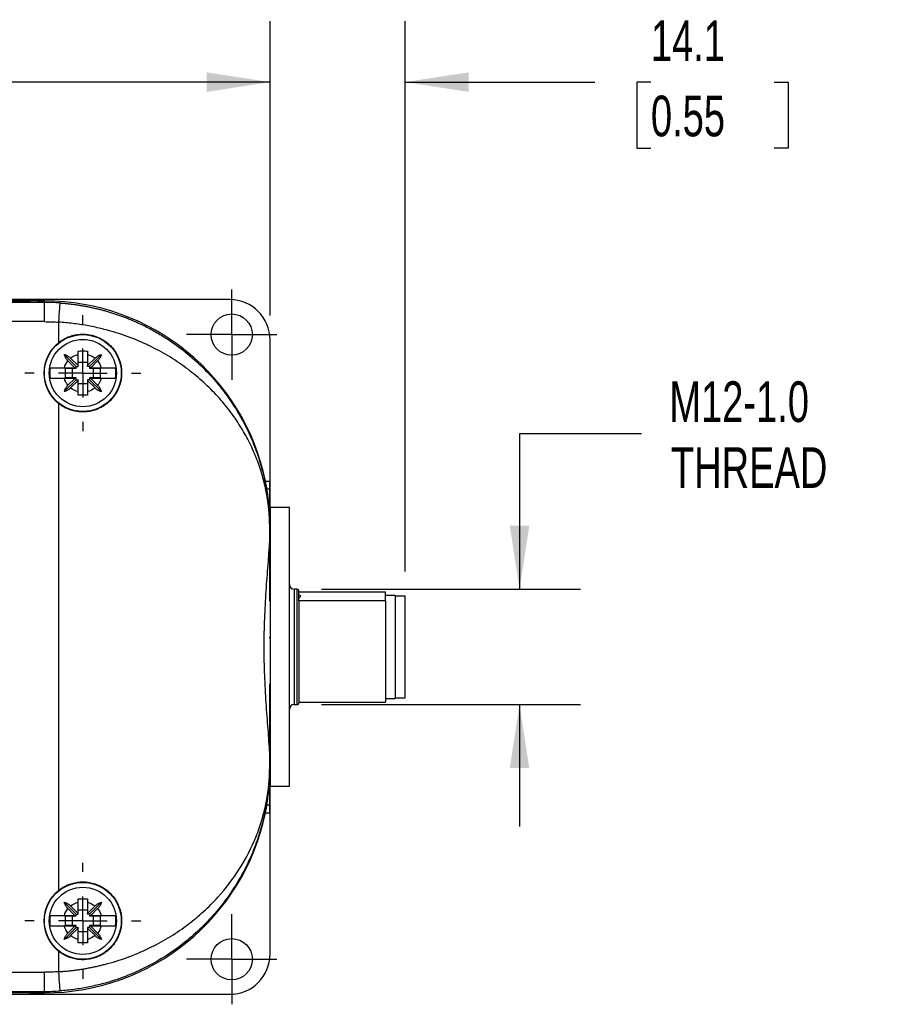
# Model space of a CAD drawing. Header units: millimetres. Extents: x 13 to 546, y 13 to 419.
# Tile 3 of 8: x 116 to 206, y 129 to 232. Entities that reach past the tile are written whole.
import ezdxf

# ---------------------------------------------------------------- set-up
doc = ezdxf.new("R2010")
doc.units = ezdxf.units.MM
doc.header["$LTSCALE"] = 2
doc.linetypes.add('SLD-Center', pattern=[19.05, 15.24, -1.27, 1.27, -1.27])
doc.linetypes.add('SLD-Solid', pattern=[0])
doc.layers.add('CENTER', color=40, linetype='SLD-Center')
doc.layers.add('DIMENSIONS', color=140, linetype='SLD-Solid', lineweight=25)
doc.styles.add('SLDTEXTSTYLE0', font='TXT', dxfattribs={"width": 0.7})
doc.dimstyles.new('SLDDIMSTYLE0', dxfattribs={"dimtxt": 4.316016, "dimasz": 6.604, "dimexe": 0, "dimexo": 0.0625, "dimgap": 1.079004, "dimtad": 0, "dimtih": 1, "dimtoh": 1, "dimrnd": 1e-09, "dimzin": 4, "dimdsep": 46, "dimtxsty": 'SLDTEXTSTYLE0', "dimsah": 1, "dimcen": 0.09, "dimadec": 0, "dimazin": 1, "dimtfac": 1, "dimtofl": 0, "dimtmove": 0, "dimatfit": 3, "dimfxl": 0, "dimfrac": 2, "dimtolj": 1, "dimtzin": 12, "dimarcsym": 0})
doc.dimstyles.new('SLDDIMSTYLE2', dxfattribs={"dimtxt": 4.316016, "dimasz": 6.604, "dimexe": 0, "dimexo": 0.0625, "dimgap": 1.079004, "dimtad": 0, "dimtih": 1, "dimtoh": 1, "dimrnd": 1e-09, "dimzin": 12, "dimdsep": 46, "dimtxsty": 'SLDTEXTSTYLE0', "dimsah": 1, "dimcen": 0.09, "dimadec": 0, "dimazin": 3, "dimtfac": 1, "dimtmove": 0, "dimatfit": 0, "dimfxl": 0, "dimfrac": 2, "dimtolj": 1, "dimtzin": 12, "dimarcsym": 0})

# ---------------------------------------------------------------- blocks, each defined once
blk = doc.blocks.new('_D')
at = {"layer": 'DIMENSIONS'}
for p, q in [((58.59, 200.96), (58.59, 231.6)), ((141.59, 200.96), (141.59, 231.6)), ((58.59, 225.25), (84.88, 225.25)), ((90.73, 225.25), (89.28, 225.25)), ((89.28, 225.25), (89.28, 218.39)), ((103.55, 225.25), (105, 225.25)), ((105, 225.25), (105, 218.39)), ((141.59, 225.25), (109.4, 225.25)), ((89.28, 218.39), (90.73, 218.39)), ((105, 218.39), (103.55, 218.39))]:
    blk.add_line(p, q, dxfattribs=at)
for points in [[(58.59, 225.25), (65.2, 224.23), (65.2, 226.26)], [(141.59, 225.25), (134.99, 226.26), (134.99, 224.23)]]:
    blk.add_solid(points, dxfattribs=at)
at = {"layer": 'DIMENSIONS', "char_height": 4.233, "attachment_point": 1, "style": 'SLDTEXTSTYLE0'}
for s, insert in [('83.0', (90.73, 231.67)), ('3.27', (90.73, 223.84))]:
    blk.add_mtext(s, dxfattribs=dict(at, insert=insert))
blk = doc.blocks.new('_D_2')
at = {"layer": 'DIMENSIONS'}
for p, q in [((180.25, 188.65), (167.55, 188.65)), ((167.55, 188.65), (167.55, 172.47)), ((146.93, 172.47), (173.9, 172.47)), ((146.93, 160.47), (173.9, 160.47)), ((167.55, 160.47), (167.55, 147.77))]:
    blk.add_line(p, q, dxfattribs=at)
for points in [[(167.55, 172.47), (168.57, 179.08), (166.54, 179.08)], [(167.55, 160.47), (166.54, 153.87), (168.57, 153.87)]]:
    blk.add_solid(points, dxfattribs=at)
at = {"layer": 'DIMENSIONS', "char_height": 4.233, "attachment_point": 1, "style": 'SLDTEXTSTYLE0'}
for s, insert in [('M12-1.0', (183.15, 194.11)), ('THREAD', (183.31, 187.25))]:
    blk.add_mtext(s, dxfattribs=dict(at, insert=insert))
blk = doc.blocks.new('_D_3')
at = {"layer": 'DIMENSIONS'}
for p, q in [((141.59, 200.96), (141.59, 231.6)), ((155.64, 174.31), (155.64, 231.6)), ((141.59, 225.25), (128.89, 225.25)), ((155.64, 225.25), (175.39, 225.25)), ((181.23, 225.25), (179.78, 225.25)), ((179.78, 225.25), (179.78, 218.39)), ((194.06, 225.25), (195.51, 225.25)), ((195.51, 225.25), (195.51, 218.39)), ((179.78, 218.39), (181.23, 218.39)), ((195.51, 218.39), (194.06, 218.39))]:
    blk.add_line(p, q, dxfattribs=at)
for points in [[(141.59, 225.25), (134.99, 226.26), (134.99, 224.23)], [(155.64, 225.25), (162.25, 224.23), (162.25, 226.26)]]:
    blk.add_solid(points, dxfattribs=at)
at = {"layer": 'DIMENSIONS', "char_height": 4.233, "attachment_point": 1, "style": 'SLDTEXTSTYLE0'}
for s, insert in [('14.1', (181.23, 231.67)), ('0.55', (181.23, 223.84))]:
    blk.add_mtext(s, dxfattribs=dict(at, insert=insert))
blk = doc.blocks.new('SW_CENTERMARKSYMBOL_0')
at = {"layer": 'CENTER', "color": 0}
for p, q in [((0, 2.54), (0, 4.69)), ((0, 0), (0, 2.54)), ((-2.54, 0), (-4.69, 0)), ((0, 0), (-2.54, 0)), ((0, 0), (0, -2.54)), ((0, 0), (2.54, 0)), ((2.54, 0), (4.69, 0)), ((0, -2.54), (0, -4.69))]:
    blk.add_line(p, q, dxfattribs=at)
blk = doc.blocks.new('SW_CENTERMARKSYMBOL_3')
at = {"layer": 'CENTER', "color": 0}
for p, q in [((0, 2.54), (0, 4.69)), ((0, 0), (0, 2.54)), ((-2.54, 0), (-4.69, 0)), ((0, 0), (-2.54, 0)), ((0, 0), (0, -2.54)), ((0, 0), (2.54, 0)), ((2.54, 0), (4.69, 0)), ((0, -2.54), (0, -4.69))]:
    blk.add_line(p, q, dxfattribs=at)
blk = doc.blocks.new('SW_CENTERMARKSYMBOL_5')
at = {"layer": 'CENTER', "color": 0}
for p, q in [((0, 5.08), (0, 6.04)), ((0, 0), (0, 2.54)), ((-5.08, 0), (-6.04, 0)), ((0, 0), (-2.54, 0)), ((0, 0), (0, -2.54)), ((0, 0), (2.54, 0)), ((5.08, 0), (6.04, 0)), ((0, -5.08), (0, -6.04))]:
    blk.add_line(p, q, dxfattribs=at)
blk = doc.blocks.new('SW_CENTERMARKSYMBOL_6')
at = {"layer": 'CENTER', "color": 0}
for p, q in [((0, 5.08), (0, 6.04)), ((0, 0), (0, 2.54)), ((-5.08, 0), (-6.04, 0)), ((0, 0), (-2.54, 0)), ((0, 0), (0, -2.54)), ((0, 0), (2.54, 0)), ((5.08, 0), (6.04, 0)), ((0, -5.08), (0, -6.04))]:
    blk.add_line(p, q, dxfattribs=at)

msp = doc.modelspace()

# ---------------------------------------------------------------- linework, layer by layer
for p, q in [((118.093, 202.32), (82.093, 202.32)), ((116.531, 202.471), (83.654, 202.471)), ((137.393, 202.618), (111.093, 202.618)), ((117.353, 202.471), (116.531, 202.471)), ((116.531, 202.471), (116.531, 202.468)), ((117.353, 202.471), (118.093, 202.471)), ((118.093, 202.471), (117.353, 202.471)), ((118.093, 202.32), (118.093, 202.471)), ((118.093, 200.32), (118.093, 202.32)), ((118.093, 200.32), (82.093, 200.32)), ((119.593, 198.157), (119.593, 200.267)), ((141.593, 181.342), (141.593, 198.418)), ((121.393, 195.671), (120.156, 196.908)), ((121.593, 195.746), (121.593, 196.908)), ((122.593, 196.908), (122.593, 195.746)), ((122.793, 195.671), (124.029, 196.908)), ((121.268, 195.521), (120.548, 196.241)), ((120.823, 196.516), (121.593, 195.746)), ((122.593, 196.071), (121.593, 196.071)), ((121.593, 195.671), (121.593, 195.746)), ((122.593, 195.746), (123.363, 196.516)), ((122.593, 195.671), (122.593, 195.746)), ((123.638, 196.241), (122.918, 195.521)), ((120.17, 195.521), (121.268, 195.521)), ((120.293, 195.471), (121.393, 195.471)), ((120.293, 194.471), (120.293, 195.471)), ((120.993, 195.471), (120.993, 194.471)), ((121.268, 195.521), (121.393, 195.521)), ((121.393, 195.671), (121.593, 195.671)), ((121.393, 195.521), (121.393, 195.671)), ((121.393, 195.471), (121.393, 195.521)), ((122.793, 195.671), (122.593, 195.671)), ((122.793, 195.671), (122.793, 195.521)), ((122.918, 195.521), (122.793, 195.521)), ((122.793, 195.521), (122.793, 195.471)), ((122.793, 195.471), (123.892, 195.471)), ((122.918, 195.521), (124.016, 195.521)), ((123.193, 194.471), (123.193, 195.471)), ((123.892, 195.471), (123.892, 194.471)), ((121.393, 194.271), (120.156, 193.035)), ((121.268, 194.421), (120.17, 194.421)), ((121.393, 194.471), (120.293, 194.471)), ((120.548, 193.701), (121.268, 194.421)), ((121.593, 194.196), (120.823, 193.426)), ((121.268, 194.421), (121.393, 194.421)), ((121.393, 194.421), (121.393, 194.471)), ((121.393, 194.271), (121.393, 194.421)), ((121.393, 194.271), (121.593, 194.271)), ((121.593, 194.271), (121.593, 194.196)), ((121.593, 193.035), (121.593, 194.196)), ((121.593, 193.871), (122.593, 193.871)), ((122.593, 194.271), (122.593, 194.196)), ((122.793, 194.271), (122.593, 194.271)), ((123.363, 193.426), (122.593, 194.196)), ((122.593, 194.196), (122.593, 193.035)), ((123.892, 194.471), (122.793, 194.471)), ((122.793, 194.471), (122.793, 194.421)), ((122.918, 194.421), (122.793, 194.421)), ((122.793, 194.421), (122.793, 194.271)), ((122.793, 194.271), (124.029, 193.035)), ((122.918, 194.421), (123.638, 193.701)), ((124.016, 194.421), (122.918, 194.421)), ((119.593, 141.157), (119.593, 191.786)), ((141.106, 183.732), (141.559, 183.732)), ((141.559, 178.971), (141.559, 183.732)), ((141.257, 182.91), (141.558, 182.91)), ((141.559, 181.342), (141.593, 181.342)), ((141.593, 180.971), (141.593, 181.342)), ((143.593, 180.971), (141.593, 180.971)), ((141.593, 180.971), (141.593, 164.02)), ((143.593, 164.02), (143.593, 180.971)), ((141.546, 177.489), (141.546, 178.971)), ((141.55, 178.971), (141.546, 178.971)), ((141.55, 178.971), (141.557, 178.971)), ((141.55, 177.641), (141.55, 178.971)), ((141.593, 178.928), (141.558, 178.928)), ((141.546, 171.247), (141.546, 177.489)), ((144.393, 172.471), (144.093, 172.471)), ((144.093, 172.471), (144.093, 160.471)), ((144.393, 160.471), (144.393, 172.471)), ((144.593, 172.203), (153.593, 172.203)), ((153.593, 171.744), (153.593, 172.203)), ((144.593, 171.285), (144.593, 171.366)), ((144.593, 171.285), (144.593, 160.739)), ((153.593, 171.285), (144.593, 171.285)), ((154.593, 171.821), (153.593, 171.821)), ((153.593, 171.285), (153.593, 171.744)), ((153.593, 171.285), (153.593, 160.739)), ((154.593, 171.821), (154.593, 161.121)), ((155.643, 171.771), (154.593, 171.771)), ((155.643, 161.171), (155.643, 171.771)), ((141.476, 167.467), (141.593, 167.467)), ((141.593, 164.02), (141.593, 151.971)), ((143.593, 151.971), (143.593, 164.02)), ((141.546, 155.453), (141.546, 162.63)), ((141.593, 161.013), (141.547, 161.013)), ((153.593, 161.121), (154.593, 161.121)), ((154.593, 161.171), (155.643, 161.171)), ((144.093, 160.471), (144.393, 160.471)), ((144.593, 160.739), (153.593, 160.739)), ((141.546, 153.971), (141.546, 155.453)), ((141.55, 153.971), (141.55, 155.302)), ((141.546, 153.971), (141.55, 153.971)), ((141.55, 153.971), (141.557, 153.971)), ((141.559, 149.211), (141.559, 153.946)), ((141.566, 152.908), (141.593, 152.908)), ((141.593, 151.971), (143.593, 151.971)), ((141.593, 151.601), (141.593, 151.971)), ((141.559, 151.601), (141.593, 151.601)), ((141.593, 134.524), (141.593, 151.601)), ((141.257, 150.033), (141.558, 150.033)), ((141.106, 149.211), (141.559, 149.211)), ((121.393, 138.671), (120.156, 139.908)), ((120.823, 139.516), (121.593, 138.746)), ((121.593, 138.746), (121.593, 139.908)), ((122.593, 139.908), (122.593, 138.746)), ((122.593, 138.746), (123.363, 139.516)), ((122.793, 138.671), (124.029, 139.908)), ((120.17, 138.521), (121.268, 138.521)), ((120.293, 138.471), (121.393, 138.471)), ((120.293, 137.471), (120.293, 138.471)), ((121.268, 138.521), (120.548, 139.241)), ((120.993, 138.471), (120.993, 137.471)), ((121.268, 138.521), (121.393, 138.521)), ((121.393, 138.671), (121.593, 138.671)), ((121.393, 138.521), (121.393, 138.671)), ((121.393, 138.471), (121.393, 138.521)), ((122.593, 139.071), (121.593, 139.071)), ((121.593, 138.671), (121.593, 138.746)), ((122.593, 138.671), (122.593, 138.746)), ((122.793, 138.671), (122.593, 138.671)), ((122.793, 138.671), (122.793, 138.521)), ((122.918, 138.521), (122.793, 138.521)), ((122.793, 138.521), (122.793, 138.471)), ((122.793, 138.471), (123.892, 138.471)), ((123.638, 139.241), (122.918, 138.521)), ((122.918, 138.521), (124.016, 138.521)), ((123.193, 137.471), (123.193, 138.471)), ((123.892, 138.471), (123.892, 137.471)), ((121.268, 137.421), (120.17, 137.421)), ((121.393, 137.471), (120.293, 137.471)), ((120.548, 136.701), (121.268, 137.421)), ((121.268, 137.421), (121.393, 137.421)), ((121.393, 137.421), (121.393, 137.471)), ((121.393, 137.271), (121.393, 137.421)), ((123.892, 137.471), (122.793, 137.471)), ((122.793, 137.471), (122.793, 137.421)), ((122.918, 137.421), (122.793, 137.421)), ((122.793, 137.421), (122.793, 137.271)), ((122.918, 137.421), (123.638, 136.701)), ((124.016, 137.421), (122.918, 137.421)), ((121.393, 137.271), (120.156, 136.035)), ((121.593, 137.196), (120.823, 136.426)), ((121.393, 137.271), (121.593, 137.271)), ((121.593, 137.271), (121.593, 137.196)), ((121.593, 136.035), (121.593, 137.196)), ((121.593, 136.871), (122.593, 136.871)), ((122.593, 137.271), (122.593, 137.196)), ((122.793, 137.271), (122.593, 137.271)), ((123.363, 136.426), (122.593, 137.196)), ((122.593, 137.196), (122.593, 136.035)), ((122.793, 137.271), (124.029, 136.035)), ((119.593, 132.675), (119.593, 134.786)), ((82.093, 132.623), (118.093, 132.623)), ((118.093, 130.623), (118.093, 132.623)), ((82.093, 130.623), (118.093, 130.623)), ((116.531, 130.471), (83.654, 130.471)), ((111.093, 130.324), (137.393, 130.324)), ((116.531, 130.474), (116.531, 130.471)), ((117.353, 130.471), (116.531, 130.471)), ((118.093, 130.471), (117.353, 130.471)), ((117.353, 130.471), (118.093, 130.471)), ((118.093, 130.471), (118.093, 130.623))]:
    msp.add_line(p, q)
for centre, radius in [((137.593, 198.971), 2.15), ((122.093, 194.971), 4), ((122.093, 194.971), 3.5), ((122.093, 137.971), 4), ((122.093, 137.971), 3.5), ((137.593, 133.971), 2.15)]:
    msp.add_circle(centre, radius)
for centre, radius, start, end in [((118.093, 178.971), 23.5, 11.6872, 90), ((118.093, 178.971), 23.5, 11.6872, 90), ((118.093, 178.971), 23.349, 85.97097, 90), ((122.093, 194.971), 4.049, 128.12415, 231.87585), ((144.093, 172.971), 0.5, 180, 270), ((144.393, 172.271), 0.2, 0, 90), ((144.093, 159.971), 0.5, 90, 180), ((144.393, 160.671), 0.2, 270, 0), ((118.093, 153.971), 23.5, 270, 348.3128), ((118.093, 153.971), 23.5, 270, 348.3128), ((122.093, 137.971), 4.049, 128.12415, 231.87585), ((118.093, 153.971), 23.349, 270, 274.02903)]:
    msp.add_arc(centre, radius, start, end)
for centre, major_axis, ratio, start_param, end_param in [((100.093, 202.511), (18, 0), 0.0058178, 3.561206, 5.8635719), ((117.353, 202.466), (0.9, 0), 0.0058178, 1.5707963, 2.7219795), ((137.393, 198.418), (0, 4.2), 0.9999831, 4.712389, 6.2831853), ((141.557, 183.732), (0, 0.9), 0.0016746, 3.561206, 4.712389), ((141.57, 166.471), (0, 18), 0.0016746, 0.4196134, 0.7433818), ((141.632, 166.471), (0, 18), 0.0058178, 0.8031488, 0.9013663), ((141.632, 166.471), (0, 18), 0.0058178, 2.2402264, 2.3384438), ((141.57, 166.471), (0, 18), 0.0016746, 2.3982109, 2.7219793), ((141.557, 149.211), (0, 0.9), 0.0016746, 4.712389, 5.8635719), ((137.393, 134.524), (0, -4.2), 0.9999831, 0, 1.5707963), ((100.093, 130.432), (18, 0), 0.0058178, 0.4196134, 2.7219793), ((117.353, 130.476), (0.9, 0), 0.0058178, 3.561206, 4.712389)]:
    msp.add_ellipse(centre, major_axis=major_axis, ratio=ratio, start_param=start_param, end_param=end_param)
for points, knots in [([(119.593, 200.267), (119.63, 200.794), (119.666, 201.3), (119.718, 202.048), (119.733, 202.259), (119.733, 202.262)], [0, 0, 0, 0, 0.5, 0.5, 1, 1, 1, 1]), ([(119.733, 202.262), (119.874, 202.252), (120.156, 202.23), (120.578, 202.189), (121.001, 202.14), (121.423, 202.083), (121.845, 202.018), (122.267, 201.946), (122.688, 201.866), (123.109, 201.777), (123.529, 201.681), (123.948, 201.578), (124.365, 201.466), (124.782, 201.346), (125.197, 201.218), (125.61, 201.083), (126.022, 200.939), (126.432, 200.787), (126.839, 200.628), (127.245, 200.461), (127.942, 200.158), (128.92, 199.686), (130.15, 198.999), (131.352, 198.229), (132.816, 197.16), (134.489, 195.703), (136.101, 193.954), (137.447, 192.171), (138.503, 190.483), (139.422, 188.697), (140.035, 187.21), (140.463, 185.955), (140.77, 184.915), (141.016, 183.896), (141.169, 183.11), (141.264, 182.554), (141.335, 182.083), (141.401, 181.556), (141.452, 181.065), (141.491, 180.605), (141.516, 180.203), (141.531, 179.886), (141.54, 179.64), (141.546, 179.407), (141.55, 179.185), (141.55, 179.041), (141.55, 178.971)], [0, 0, 0, 0, 0.0104363, 0.0208978, 0.0313876, 0.041909, 0.0524653, 0.0630595, 0.0736949, 0.0843745, 0.0951014, 0.1058787, 0.1167094, 0.1275963, 0.1385424, 0.1495506, 0.1606236, 0.1717642, 0.1829752, 0.1942591, 0.2056186, 0.2418948, 0.27925, 0.3177525, 0.3574647, 0.4287469, 0.5052718, 0.5650711, 0.6292074, 0.6877361, 0.752687, 0.7816686, 0.814436, 0.8566383, 0.8822671, 0.8913158, 0.9107891, 0.9274791, 0.9413889, 0.9566354, 0.9694718, 0.9766833, 0.9832849, 0.9893257, 0.9948699, 1, 1, 1, 1]), ([(141.546, 178.971), (141.546, 179.001), (141.546, 179.063), (141.545, 179.156), (141.544, 179.251), (141.542, 179.348), (141.54, 179.447), (141.535, 179.6), (141.527, 179.812), (141.51, 180.135), (141.48, 180.543), (141.432, 181.031), (141.365, 181.568), (141.274, 182.158), (141.145, 182.849), (140.965, 183.638), (140.653, 184.774), (140.155, 186.204), (139.406, 187.854), (138.485, 189.487), (137.415, 191.042), (136.145, 192.57), (134.718, 193.999), (133.073, 195.371), (131.268, 196.614), (129.235, 197.745), (127.051, 198.699), (125.24, 199.286), (123.963, 199.611), (123.239, 199.774), (122.512, 199.915), (121.784, 200.036), (121.054, 200.135), (120.324, 200.214), (119.836, 200.25), (119.593, 200.267)], [0, 0, 0, 0, 0.0022411, 0.0045496, 0.0069396, 0.0094238, 0.0120135, 0.0147188, 0.0217029, 0.0297163, 0.0435261, 0.0601247, 0.0779915, 0.0984366, 0.1214672, 0.1511243, 0.1829747, 0.2445667, 0.3082422, 0.3682554, 0.432194, 0.4925192, 0.556774, 0.6175927, 0.6823191, 0.743825, 0.8088622, 0.8712775, 0.8900495, 0.908671, 0.9271552, 0.9455161, 0.9637676, 0.9819241, 1, 1, 1, 1]), ([(119.593, 198.157), (119.895, 198.394), (120.222, 198.583), (120.751, 198.796), (120.934, 198.856), (121.302, 198.947), (121.487, 198.979), (121.862, 199.018), (122.053, 199.024), (122.432, 199.01), (122.618, 198.99), (123.171, 198.891), (123.535, 198.771), (124.037, 198.526), (124.198, 198.432), (124.507, 198.223), (124.657, 198.107), (125.074, 197.732), (125.314, 197.447), (125.718, 196.805), (125.871, 196.462), (126.029, 195.917), (126.07, 195.728), (126.123, 195.353), (126.136, 195.164), (126.137, 194.786), (126.123, 194.595), (126.07, 194.217), (126.031, 194.032), (125.874, 193.488), (125.717, 193.137), (125.418, 192.661), (125.308, 192.51), (125.067, 192.222), (124.935, 192.086), (124.518, 191.711), (124.208, 191.501), (123.532, 191.17), (123.178, 191.054), (122.622, 190.953), (122.432, 190.933), (122.056, 190.918), (121.868, 190.924), (121.493, 190.962), (121.305, 190.995), (120.935, 191.086), (120.755, 191.145), (120.229, 191.356), (119.895, 191.549), (119.593, 191.786)], [0, 0, 0, 0, 0.0625, 0.0625, 0.09375, 0.09375, 0.125, 0.125, 0.15625, 0.15625, 0.1875, 0.1875, 0.25, 0.25, 0.28125, 0.28125, 0.3125, 0.3125, 0.375, 0.375, 0.4375, 0.4375, 0.46875, 0.46875, 0.5, 0.5, 0.53125, 0.53125, 0.5625, 0.5625, 0.625, 0.625, 0.65625, 0.65625, 0.6875, 0.6875, 0.75, 0.75, 0.8125, 0.8125, 0.84375, 0.84375, 0.875, 0.875, 0.90625, 0.90625, 0.9375, 0.9375, 1, 1, 1, 1]), ([(120.156, 196.908), (120.189, 196.898), (120.254, 196.878), (120.348, 196.841), (120.443, 196.796), (120.539, 196.741), (120.641, 196.672), (120.737, 196.598), (120.796, 196.542), (120.823, 196.516)], [0, 0, 0, 0, 0.14135479, 0.27503763, 0.40141068, 0.54892215, 0.70071355, 0.86172938, 1, 1, 1, 1]), ([(120.548, 196.241), (120.532, 196.258), (120.498, 196.293), (120.448, 196.352), (120.391, 196.425), (120.332, 196.511), (120.267, 196.621), (120.204, 196.754), (120.173, 196.854), (120.156, 196.908)], [0, 0, 0, 0, 0.0855881, 0.1804197, 0.2847348, 0.429237, 0.5716383, 0.7731143, 1, 1, 1, 1]), ([(121.593, 197.265), (121.677, 197.266), (121.844, 197.269), (122.093, 197.269), (122.342, 197.269), (122.509, 197.266), (122.593, 197.265)], [0, 0, 0, 0, 0.2525997, 0.5, 0.7474003, 1, 1, 1, 1]), ([(121.593, 196.908), (121.593, 196.946), (121.593, 197.025), (121.593, 197.144), (121.593, 197.224), (121.593, 197.265)], [0, 0, 0, 0, 0.320324, 0.6536711, 1, 1, 1, 1]), ([(122.593, 197.265), (122.593, 197.224), (122.593, 197.144), (122.593, 197.025), (122.593, 196.946), (122.593, 196.908)], [0, 0, 0, 0, 0.3463289, 0.679676, 1, 1, 1, 1]), ([(123.363, 196.516), (123.38, 196.532), (123.415, 196.566), (123.473, 196.616), (123.546, 196.673), (123.632, 196.732), (123.743, 196.797), (123.876, 196.86), (123.976, 196.891), (124.029, 196.908)], [0, 0, 0, 0, 0.0855881, 0.1804197, 0.2847348, 0.429237, 0.5716383, 0.7731143, 1, 1, 1, 1]), ([(124.029, 196.908), (124.019, 196.875), (124, 196.81), (123.962, 196.716), (123.918, 196.622), (123.863, 196.525), (123.794, 196.423), (123.719, 196.327), (123.664, 196.268), (123.638, 196.241)], [0, 0, 0, 0, 0.1413548, 0.2750376, 0.4014107, 0.5489222, 0.7007136, 0.8617294, 1, 1, 1, 1]), ([(118.691, 195.521), (118.683, 195.46), (118.665, 195.339), (118.65, 195.155), (118.648, 195.033), (118.647, 194.971)], [0, 0, 0, 0, 0.3334924, 0.6665076, 1, 1, 1, 1]), ([(118.647, 194.971), (118.648, 194.91), (118.65, 194.787), (118.665, 194.603), (118.683, 194.482), (118.691, 194.421)], [0, 0, 0, 0, 0.3334924, 0.6665076, 1, 1, 1, 1]), ([(118.691, 195.521), (118.703, 195.521), (118.727, 195.521), (118.774, 195.521), (118.827, 195.521), (118.887, 195.521), (118.953, 195.521), (119.024, 195.521), (119.1, 195.521), (119.178, 195.521), (119.26, 195.521), (119.343, 195.521), (119.428, 195.522), (119.513, 195.522), (119.599, 195.522), (119.684, 195.522), (119.769, 195.522), (119.852, 195.521), (119.935, 195.521), (120.015, 195.521), (120.093, 195.521), (120.145, 195.521), (120.17, 195.521)], [0, 0, 0, 0, 0.0616545, 0.1220566, 0.1812143, 0.239135, 0.295825, 0.3512897, 0.4055334, 0.4585593, 0.5103697, 0.5609658, 0.6103481, 0.6585164, 0.7054699, 0.7512072, 0.7957269, 0.8390271, 0.8811061, 0.9219621, 0.9615938, 1, 1, 1, 1]), ([(124.016, 195.521), (124.058, 195.521), (124.146, 195.521), (124.28, 195.521), (124.419, 195.522), (124.56, 195.522), (124.703, 195.522), (124.845, 195.521), (124.983, 195.521), (125.114, 195.521), (125.235, 195.521), (125.342, 195.521), (125.433, 195.521), (125.474, 195.521), (125.494, 195.521)], [0, 0, 0, 0, 0.0647019, 0.1328049, 0.204302, 0.2791849, 0.3574456, 0.4390781, 0.52408, 0.6124546, 0.704212, 0.7993701, 0.897955, 1, 1, 1, 1]), ([(125.494, 194.421), (125.503, 194.482), (125.521, 194.604), (125.535, 194.788), (125.541, 194.971), (125.535, 195.155), (125.521, 195.338), (125.503, 195.46), (125.494, 195.521)], [0, 0, 0, 0, 0.167466, 0.3339736, 0.5, 0.6660264, 0.832534, 1, 1, 1, 1]), ([(120.17, 194.421), (120.127, 194.421), (120.04, 194.421), (119.906, 194.421), (119.767, 194.421), (119.626, 194.421), (119.483, 194.421), (119.341, 194.421), (119.203, 194.421), (119.072, 194.421), (118.951, 194.421), (118.844, 194.421), (118.753, 194.421), (118.712, 194.421), (118.691, 194.421)], [0, 0, 0, 0, 0.0647019, 0.1328049, 0.204302, 0.2791849, 0.3574456, 0.4390781, 0.52408, 0.6124546, 0.704212, 0.7993701, 0.897955, 1, 1, 1, 1]), ([(120.156, 193.035), (120.166, 193.068), (120.186, 193.132), (120.223, 193.226), (120.268, 193.321), (120.323, 193.418), (120.392, 193.519), (120.466, 193.615), (120.522, 193.674), (120.548, 193.701)], [0, 0, 0, 0, 0.1413548, 0.2750376, 0.4014107, 0.5489222, 0.7007136, 0.8617294, 1, 1, 1, 1]), ([(123.638, 193.701), (123.654, 193.685), (123.688, 193.649), (123.738, 193.591), (123.794, 193.518), (123.854, 193.432), (123.918, 193.321), (123.981, 193.189), (124.013, 193.088), (124.029, 193.035)], [0, 0, 0, 0, 0.0855881, 0.1804197, 0.2847348, 0.429237, 0.5716383, 0.7731143, 1, 1, 1, 1]), ([(125.494, 194.421), (125.482, 194.421), (125.459, 194.421), (125.412, 194.421), (125.359, 194.421), (125.298, 194.421), (125.232, 194.421), (125.161, 194.421), (125.086, 194.421), (125.007, 194.421), (124.926, 194.421), (124.843, 194.421), (124.758, 194.421), (124.673, 194.421), (124.587, 194.421), (124.501, 194.421), (124.417, 194.421), (124.333, 194.421), (124.251, 194.421), (124.171, 194.421), (124.093, 194.421), (124.041, 194.421), (124.016, 194.421)], [0, 0, 0, 0, 0.0616545, 0.1220566, 0.1812143, 0.239135, 0.295825, 0.3512897, 0.4055334, 0.4585593, 0.5103697, 0.5609658, 0.6103481, 0.6585164, 0.7054699, 0.7512072, 0.7957269, 0.8390271, 0.8811061, 0.9219621, 0.9615938, 1, 1, 1, 1]), ([(120.823, 193.426), (120.806, 193.41), (120.771, 193.376), (120.712, 193.326), (120.639, 193.27), (120.554, 193.211), (120.443, 193.146), (120.31, 193.083), (120.21, 193.051), (120.156, 193.035)], [0, 0, 0, 0, 0.0855881, 0.1804197, 0.2847348, 0.429237, 0.5716383, 0.7731143, 1, 1, 1, 1]), ([(121.593, 192.678), (121.593, 192.719), (121.593, 192.798), (121.593, 192.918), (121.593, 192.996), (121.593, 193.035)], [0, 0, 0, 0, 0.3463289, 0.679676, 1, 1, 1, 1]), ([(122.593, 192.678), (122.509, 192.676), (122.342, 192.674), (122.093, 192.673), (121.844, 192.674), (121.677, 192.676), (121.593, 192.678)], [0, 0, 0, 0, 0.2525997, 0.5, 0.7474003, 1, 1, 1, 1]), ([(122.593, 193.035), (122.593, 192.996), (122.593, 192.918), (122.593, 192.798), (122.593, 192.719), (122.593, 192.678)], [0, 0, 0, 0, 0.320324, 0.6536711, 1, 1, 1, 1]), ([(124.029, 193.035), (123.996, 193.045), (123.932, 193.064), (123.838, 193.102), (123.743, 193.146), (123.646, 193.201), (123.545, 193.27), (123.449, 193.345), (123.39, 193.4), (123.363, 193.426)], [0, 0, 0, 0, 0.1413548, 0.2750376, 0.4014107, 0.5489222, 0.7007136, 0.8617294, 1, 1, 1, 1]), ([(141.257, 182.91), (141.246, 182.981), (141.227, 183.099), (141.174, 183.388), (141.141, 183.559), (141.106, 183.732)], [0, 0, 0, 0, 0.5, 0.5, 1, 1, 1, 1]), ([(141.557, 178.971), (141.562, 179.811), (141.523, 180.556), (141.408, 181.868), (141.332, 182.436), (141.257, 182.91)], [0, 0, 0, 0, 0.5, 0.5, 1, 1, 1, 1]), ([(141.573, 180.524), (141.575, 180.588), (141.581, 180.925), (141.588, 181.156), (141.593, 181.342)], [0, 0, 0, 0, 0.1921849, 1, 1, 1, 1]), ([(141.546, 155.453), (141.506, 156.242), (141.446, 157.07), (141.316, 158.8), (141.245, 159.702), (141.151, 161.115), (141.121, 161.591), (141.069, 162.548), (141.046, 163.03), (140.99, 164.485), (140.97, 165.468), (140.969, 166.962), (140.974, 167.461), (140.994, 168.447), (141.009, 168.936), (141.065, 170.392), (141.119, 171.348), (141.213, 172.759), (141.247, 173.223), (141.314, 174.129), (141.348, 174.572), (141.446, 175.872), (141.506, 176.7), (141.546, 177.489)], [0, 0, 0, 0, 0.125, 0.125, 0.25, 0.25, 0.3125, 0.3125, 0.375, 0.375, 0.5, 0.5, 0.5625, 0.5625, 0.625, 0.625, 0.75, 0.75, 0.8125, 0.8125, 0.875, 0.875, 1, 1, 1, 1]), ([(141.546, 155.453), (141.506, 156.242), (141.446, 157.07), (141.316, 158.8), (141.245, 159.702), (141.151, 161.115), (141.121, 161.591), (141.069, 162.548), (141.046, 163.03), (140.99, 164.485), (140.97, 165.468), (140.969, 166.962), (140.974, 167.461), (140.994, 168.447), (141.009, 168.936), (141.065, 170.392), (141.119, 171.348), (141.213, 172.759), (141.247, 173.223), (141.314, 174.129), (141.348, 174.572), (141.446, 175.872), (141.506, 176.7), (141.546, 177.489)], [0, 0, 0, 0, 0.125, 0.125, 0.25, 0.25, 0.3125, 0.3125, 0.375, 0.375, 0.5, 0.5, 0.5625, 0.5625, 0.625, 0.625, 0.75, 0.75, 0.8125, 0.8125, 0.875, 0.875, 1, 1, 1, 1]), ([(144.593, 171.366), (144.593, 171.386), (144.593, 171.605), (144.593, 171.936), (144.593, 172.223), (144.593, 172.251), (144.593, 172.265)], [0, 0, 0, 0, 0.0345554, 0.3767778, 0.6996597, 1, 1, 1, 1]), ([(144.593, 171.495), (144.593, 171.537), (144.623, 171.579), (144.698, 171.662), (144.746, 171.703), (144.793, 171.744)], [0, 0, 0, 0, 0.5, 0.5, 1, 1, 1, 1]), ([(144.793, 171.744), (144.792, 171.745), (144.757, 171.776), (144.695, 171.827), (144.655, 171.878), (144.638, 171.899)], [0, 0, 0, 0, 0.0157153, 0.5947304, 1, 1, 1, 1]), ([(119.593, 132.675), (119.735, 132.685), (120.019, 132.705), (120.446, 132.743), (120.872, 132.788), (121.298, 132.84), (121.724, 132.9), (122.149, 132.966), (122.573, 133.04), (122.997, 133.121), (123.419, 133.208), (123.84, 133.303), (124.26, 133.406), (125.333, 133.686), (127.049, 134.243), (129.235, 135.198), (131.268, 136.329), (133.07, 137.567), (134.713, 138.939), (136.584, 140.817), (138.554, 143.405), (139.946, 146.133), (140.652, 148.167), (140.964, 149.305), (141.167, 150.194), (141.322, 151.055), (141.422, 151.813), (141.48, 152.399), (141.509, 152.807), (141.527, 153.131), (141.536, 153.373), (141.542, 153.589), (141.545, 153.783), (141.546, 153.91), (141.546, 153.971)], [0, 0, 0, 0, 0.010558, 0.0211367, 0.0317389, 0.0423676, 0.0530256, 0.0637158, 0.0744408, 0.0852036, 0.0960068, 0.1068532, 0.1177454, 0.1286861, 0.1910142, 0.2562764, 0.3178415, 0.3823375, 0.4429553, 0.5074365, 0.6256772, 0.7552831, 0.8169214, 0.8488479, 0.8784933, 0.9122224, 0.9398628, 0.9564516, 0.9702874, 0.9783056, 0.9852909, 0.9905819, 0.9954529, 1, 1, 1, 1]), ([(141.55, 153.971), (141.55, 153.932), (141.55, 153.853), (141.549, 153.732), (141.547, 153.607), (141.545, 153.478), (141.541, 153.344), (141.537, 153.207), (141.532, 153.065), (141.525, 152.919), (141.511, 152.656), (141.485, 152.256), (141.439, 151.735), (141.374, 151.158), (141.285, 150.513), (141.154, 149.734), (140.972, 148.858), (140.661, 147.615), (140.163, 146.04), (139.417, 144.236), (138.499, 142.452), (137.446, 140.771), (135.734, 138.503), (133.192, 135.943), (129.98, 133.756), (127.146, 132.395), (125.344, 131.752), (124.077, 131.396), (123.358, 131.218), (122.636, 131.064), (121.912, 130.933), (121.187, 130.825), (120.461, 130.738), (119.975, 130.699), (119.733, 130.68)], [0, 0, 0, 0, 0.002874, 0.0058721, 0.0090122, 0.0123098, 0.0157785, 0.0194298, 0.0232735, 0.0273182, 0.0315711, 0.0456974, 0.0626077, 0.0794395, 0.1000064, 0.1243118, 0.155108, 0.1859247, 0.2475266, 0.3130923, 0.3708939, 0.4350469, 0.4950041, 0.6263997, 0.7451341, 0.8102099, 0.8721414, 0.8907932, 0.9092905, 0.9276484, 0.9458823, 0.9640081, 0.9820419, 1, 1, 1, 1]), ([(141.257, 150.033), (141.332, 150.507), (141.408, 151.074), (141.523, 152.386), (141.562, 153.131), (141.557, 153.971)], [0, 0, 0, 0, 0.5, 0.5, 1, 1, 1, 1]), ([(141.593, 151.601), (141.59, 151.716), (141.583, 151.946), (141.575, 152.312), (141.569, 152.637), (141.567, 152.833), (141.565, 152.908)], [0, 0, 0, 0, 0.3511638, 0.7023358, 0.8867225, 1, 1, 1, 1]), ([(141.106, 149.211), (141.141, 149.383), (141.174, 149.553), (141.226, 149.843), (141.246, 149.961), (141.257, 150.033)], [0, 0, 0, 0, 0.5, 0.5, 1, 1, 1, 1]), ([(119.593, 141.157), (119.895, 141.394), (120.222, 141.583), (120.751, 141.796), (120.934, 141.856), (121.302, 141.947), (121.487, 141.979), (121.862, 142.018), (122.053, 142.024), (122.432, 142.01), (122.618, 141.99), (123.171, 141.891), (123.535, 141.771), (124.037, 141.526), (124.198, 141.432), (124.507, 141.223), (124.657, 141.107), (125.074, 140.732), (125.314, 140.447), (125.718, 139.805), (125.871, 139.462), (126.029, 138.917), (126.07, 138.728), (126.123, 138.353), (126.136, 138.164), (126.137, 137.786), (126.123, 137.595), (126.07, 137.217), (126.031, 137.032), (125.874, 136.488), (125.717, 136.137), (125.418, 135.661), (125.308, 135.51), (125.067, 135.222), (124.935, 135.086), (124.518, 134.711), (124.208, 134.501), (123.532, 134.17), (123.178, 134.054), (122.622, 133.953), (122.432, 133.933), (122.056, 133.918), (121.868, 133.924), (121.493, 133.962), (121.305, 133.995), (120.935, 134.086), (120.755, 134.145), (120.229, 134.356), (119.895, 134.549), (119.593, 134.786)], [0, 0, 0, 0, 0.0625, 0.0625, 0.09375, 0.09375, 0.125, 0.125, 0.15625, 0.15625, 0.1875, 0.1875, 0.25, 0.25, 0.28125, 0.28125, 0.3125, 0.3125, 0.375, 0.375, 0.4375, 0.4375, 0.46875, 0.46875, 0.5, 0.5, 0.53125, 0.53125, 0.5625, 0.5625, 0.625, 0.625, 0.65625, 0.65625, 0.6875, 0.6875, 0.75, 0.75, 0.8125, 0.8125, 0.84375, 0.84375, 0.875, 0.875, 0.90625, 0.90625, 0.9375, 0.9375, 1, 1, 1, 1]), ([(120.156, 139.908), (120.189, 139.898), (120.254, 139.878), (120.348, 139.841), (120.443, 139.796), (120.539, 139.741), (120.641, 139.672), (120.737, 139.598), (120.796, 139.542), (120.823, 139.516)], [0, 0, 0, 0, 0.1413548, 0.2750376, 0.4014107, 0.5489222, 0.7007136, 0.8617294, 1, 1, 1, 1]), ([(120.548, 139.241), (120.532, 139.258), (120.498, 139.293), (120.448, 139.352), (120.391, 139.425), (120.332, 139.511), (120.267, 139.621), (120.204, 139.754), (120.173, 139.854), (120.156, 139.908)], [0, 0, 0, 0, 0.0855881, 0.1804197, 0.2847348, 0.429237, 0.5716383, 0.7731143, 1, 1, 1, 1]), ([(121.593, 140.265), (121.677, 140.266), (121.844, 140.269), (122.093, 140.269), (122.342, 140.269), (122.509, 140.266), (122.593, 140.265)], [0, 0, 0, 0, 0.2525997, 0.5, 0.7474003, 1, 1, 1, 1]), ([(121.593, 139.908), (121.593, 139.946), (121.593, 140.025), (121.593, 140.144), (121.593, 140.224), (121.593, 140.265)], [0, 0, 0, 0, 0.32032396, 0.65367108, 1, 1, 1, 1]), ([(122.593, 140.265), (122.593, 140.224), (122.593, 140.144), (122.593, 140.025), (122.593, 139.946), (122.593, 139.908)], [0, 0, 0, 0, 0.34632892, 0.67967604, 1, 1, 1, 1]), ([(123.363, 139.516), (123.38, 139.532), (123.415, 139.566), (123.473, 139.616), (123.546, 139.673), (123.632, 139.732), (123.743, 139.797), (123.876, 139.86), (123.976, 139.891), (124.029, 139.908)], [0, 0, 0, 0, 0.0855881, 0.1804197, 0.2847348, 0.429237, 0.5716383, 0.7731143, 1, 1, 1, 1]), ([(124.029, 139.908), (124.019, 139.875), (124, 139.81), (123.962, 139.716), (123.918, 139.622), (123.863, 139.525), (123.794, 139.423), (123.719, 139.327), (123.664, 139.268), (123.638, 139.241)], [0, 0, 0, 0, 0.1413548, 0.2750376, 0.4014107, 0.5489222, 0.7007136, 0.8617294, 1, 1, 1, 1]), ([(118.691, 138.521), (118.683, 138.46), (118.665, 138.339), (118.65, 138.155), (118.648, 138.033), (118.647, 137.971)], [0, 0, 0, 0, 0.3334924, 0.6665076, 1, 1, 1, 1]), ([(118.691, 138.521), (118.703, 138.521), (118.727, 138.521), (118.774, 138.521), (118.827, 138.521), (118.887, 138.521), (118.953, 138.521), (119.024, 138.521), (119.1, 138.521), (119.178, 138.521), (119.26, 138.521), (119.343, 138.521), (119.428, 138.522), (119.513, 138.522), (119.599, 138.522), (119.684, 138.522), (119.769, 138.522), (119.852, 138.521), (119.935, 138.521), (120.015, 138.521), (120.093, 138.521), (120.145, 138.521), (120.17, 138.521)], [0, 0, 0, 0, 0.0616545, 0.1220566, 0.1812143, 0.239135, 0.295825, 0.3512897, 0.4055334, 0.4585593, 0.5103697, 0.5609658, 0.6103481, 0.6585164, 0.7054699, 0.7512072, 0.7957269, 0.8390271, 0.8811061, 0.9219621, 0.9615938, 1, 1, 1, 1]), ([(124.016, 138.521), (124.058, 138.521), (124.146, 138.521), (124.28, 138.521), (124.419, 138.522), (124.56, 138.522), (124.703, 138.522), (124.845, 138.521), (124.983, 138.521), (125.114, 138.521), (125.235, 138.521), (125.342, 138.521), (125.433, 138.521), (125.474, 138.521), (125.494, 138.521)], [0, 0, 0, 0, 0.0647019, 0.1328049, 0.204302, 0.2791849, 0.3574456, 0.4390781, 0.52408, 0.6124546, 0.704212, 0.7993701, 0.897955, 1, 1, 1, 1]), ([(125.494, 137.421), (125.503, 137.482), (125.521, 137.604), (125.535, 137.788), (125.541, 137.971), (125.535, 138.155), (125.521, 138.338), (125.503, 138.46), (125.494, 138.521)], [0, 0, 0, 0, 0.167466, 0.3339736, 0.5, 0.6660264, 0.832534, 1, 1, 1, 1]), ([(118.647, 137.971), (118.648, 137.91), (118.65, 137.787), (118.665, 137.603), (118.683, 137.482), (118.691, 137.421)], [0, 0, 0, 0, 0.3334924, 0.6665076, 1, 1, 1, 1]), ([(120.17, 137.421), (120.127, 137.421), (120.04, 137.421), (119.906, 137.421), (119.767, 137.421), (119.626, 137.421), (119.483, 137.421), (119.341, 137.421), (119.203, 137.421), (119.072, 137.421), (118.951, 137.421), (118.844, 137.421), (118.753, 137.421), (118.712, 137.421), (118.691, 137.421)], [0, 0, 0, 0, 0.0647019, 0.1328049, 0.204302, 0.2791849, 0.3574456, 0.4390781, 0.52408, 0.6124546, 0.704212, 0.7993701, 0.897955, 1, 1, 1, 1]), ([(125.494, 137.421), (125.482, 137.421), (125.459, 137.421), (125.412, 137.421), (125.359, 137.421), (125.298, 137.421), (125.232, 137.421), (125.161, 137.421), (125.086, 137.421), (125.007, 137.421), (124.926, 137.421), (124.843, 137.421), (124.758, 137.421), (124.673, 137.421), (124.587, 137.421), (124.501, 137.421), (124.417, 137.421), (124.333, 137.421), (124.251, 137.421), (124.171, 137.421), (124.093, 137.421), (124.041, 137.421), (124.016, 137.421)], [0, 0, 0, 0, 0.0616545, 0.1220566, 0.1812143, 0.239135, 0.295825, 0.3512897, 0.4055334, 0.4585593, 0.5103697, 0.5609658, 0.6103481, 0.6585164, 0.7054699, 0.7512072, 0.7957269, 0.8390271, 0.8811061, 0.9219621, 0.9615938, 1, 1, 1, 1]), ([(120.156, 136.035), (120.166, 136.068), (120.186, 136.132), (120.223, 136.226), (120.268, 136.321), (120.323, 136.418), (120.392, 136.519), (120.466, 136.615), (120.522, 136.674), (120.548, 136.701)], [0, 0, 0, 0, 0.14135479, 0.27503763, 0.40141068, 0.54892215, 0.70071355, 0.86172938, 1, 1, 1, 1]), ([(120.823, 136.426), (120.806, 136.41), (120.771, 136.376), (120.712, 136.326), (120.639, 136.27), (120.554, 136.211), (120.443, 136.146), (120.31, 136.083), (120.21, 136.051), (120.156, 136.035)], [0, 0, 0, 0, 0.0855881, 0.1804197, 0.2847348, 0.429237, 0.5716383, 0.7731143, 1, 1, 1, 1]), ([(124.029, 136.035), (123.996, 136.045), (123.932, 136.064), (123.838, 136.102), (123.743, 136.146), (123.646, 136.201), (123.545, 136.27), (123.449, 136.345), (123.39, 136.4), (123.363, 136.426)], [0, 0, 0, 0, 0.1413548, 0.2750376, 0.4014107, 0.5489222, 0.7007136, 0.8617294, 1, 1, 1, 1]), ([(123.638, 136.701), (123.654, 136.685), (123.688, 136.649), (123.738, 136.591), (123.794, 136.518), (123.854, 136.432), (123.918, 136.321), (123.981, 136.189), (124.013, 136.088), (124.029, 136.035)], [0, 0, 0, 0, 0.0855881, 0.1804197, 0.2847348, 0.429237, 0.5716383, 0.7731143, 1, 1, 1, 1]), ([(121.593, 135.678), (121.593, 135.719), (121.593, 135.798), (121.593, 135.918), (121.593, 135.996), (121.593, 136.035)], [0, 0, 0, 0, 0.3463289, 0.679676, 1, 1, 1, 1]), ([(122.593, 135.678), (122.509, 135.676), (122.342, 135.674), (122.093, 135.673), (121.844, 135.674), (121.677, 135.676), (121.593, 135.678)], [0, 0, 0, 0, 0.2525997, 0.5, 0.7474003, 1, 1, 1, 1]), ([(122.593, 136.035), (122.593, 135.996), (122.593, 135.918), (122.593, 135.798), (122.593, 135.719), (122.593, 135.678)], [0, 0, 0, 0, 0.320324, 0.6536711, 1, 1, 1, 1]), ([(119.733, 130.68), (119.733, 130.683), (119.718, 130.895), (119.666, 131.642), (119.63, 132.148), (119.593, 132.675)], [0, 0, 0, 0, 0.5, 0.5, 1, 1, 1, 1])]:
    msp.add_open_spline(points, degree=3, knots=knots)
for points in [[(118.093, 200.32), (118.594, 200.32), (119.093, 200.302), (119.593, 200.267)], [(120.823, 196.516), (121.048, 196.701), (121.311, 196.835), (121.593, 196.908)], [(122.593, 196.908), (122.875, 196.835), (123.138, 196.701), (123.363, 196.516)], [(120.17, 195.521), (120.245, 195.785), (120.374, 196.03), (120.548, 196.241)], [(123.638, 196.241), (123.812, 196.03), (123.94, 195.785), (124.016, 195.521)], [(120.548, 193.701), (120.374, 193.913), (120.245, 194.158), (120.17, 194.421)], [(124.016, 194.421), (123.94, 194.158), (123.812, 193.913), (123.638, 193.701)], [(121.593, 193.035), (121.311, 193.108), (121.048, 193.241), (120.823, 193.426)], [(123.363, 193.426), (123.138, 193.241), (122.875, 193.108), (122.593, 193.035)], [(141.546, 177.489), (141.549, 177.54), (141.55, 177.591), (141.55, 177.641)], [(141.55, 155.302), (141.55, 155.352), (141.549, 155.402), (141.546, 155.453)], [(120.823, 139.516), (121.048, 139.701), (121.311, 139.835), (121.593, 139.908)], [(122.593, 139.908), (122.875, 139.835), (123.138, 139.701), (123.363, 139.516)], [(120.17, 138.521), (120.245, 138.785), (120.374, 139.03), (120.548, 139.241)], [(123.638, 139.241), (123.812, 139.03), (123.94, 138.785), (124.016, 138.521)], [(120.548, 136.701), (120.374, 136.913), (120.245, 137.158), (120.17, 137.421)], [(124.016, 137.421), (123.94, 137.158), (123.812, 136.913), (123.638, 136.701)], [(121.593, 136.035), (121.311, 136.108), (121.048, 136.241), (120.823, 136.426)], [(123.363, 136.426), (123.138, 136.241), (122.875, 136.108), (122.593, 136.035)], [(119.593, 132.675), (119.093, 132.64), (118.594, 132.623), (118.093, 132.623)]]:
    msp.add_open_spline(points, degree=3)

# ---------------------------------------------------------------- block references
at = {"layer": 'CENTER'}
for name, p in [('SW_CENTERMARKSYMBOL_0', (137.593, 198.971)), ('SW_CENTERMARKSYMBOL_6', (122.093, 194.971)), ('SW_CENTERMARKSYMBOL_5', (122.093, 137.971)), ('SW_CENTERMARKSYMBOL_3', (137.593, 133.971))]:
    msp.add_blockref(name, p, dxfattribs=at)

# ---------------------------------------------------------------- dimensions: what is measured, and where the dimension line sits
at = {"layer": 'DIMENSIONS'}
for base, p1, p2, dimstyle, picture, middle in [((141.593, 225.246), (58.593, 198.418), (141.593, 198.418), 'SLDDIMSTYLE0', '_D', (97.142, 225.246)), ((155.643, 225.246), (141.593, 198.418), (155.643, 171.771), 'SLDDIMSTYLE2', '_D_3', (187.647, 225.246))]:
    dim = msp.add_linear_dim(base=base, p1=p1, p2=p2, dimstyle=dimstyle, dxfattribs=at)
    dim.commit()
    dim.dimension.update_dxf_attribs({"geometry": picture, "text_midpoint": middle, "dimtype": 160})
dim = msp.add_linear_dim(base=(167.553, 172.471), p1=(144.393, 160.471), p2=(144.393, 172.471), angle=90, text='M12-1.0\\PTHREAD', dimstyle='SLDDIMSTYLE2', dxfattribs=at)
dim.commit()
dim.dimension.update_dxf_attribs({"geometry": '_D_2', "text_midpoint": (167.553, 188.65), "dimtype": 160})

doc.saveas('drawing.dxf')
